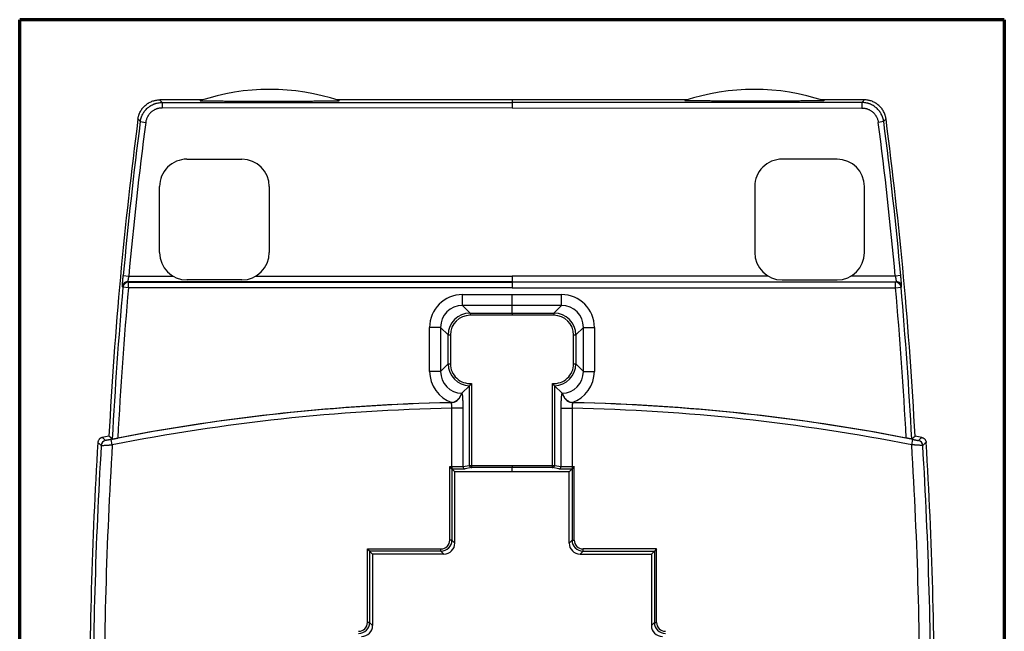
# Model space of a CAD drawing. Header units: millimetres. Extents: x 32 to 399, y 27 to 270.
# Tile 10 of 10: x 310 to 399, y 146 to 202. Entities that reach past the tile are written whole.
import ezdxf

# ---------------------------------------------------------------- set-up
doc = ezdxf.new("R2010")
doc.units = ezdxf.units.MM
doc.layers.add('1', color=7, linetype='Continuous', true_color=0xffffff)

msp = doc.modelspace()

# ---------------------------------------------------------------- linework, layer by layer
at = {"layer": '1', "color": 8, "linetype": 'Continuous', "lineweight": 70}
for p, q in [((309.507, 95.273), (309.507, 201.727)), ((399.243, 201.727), (309.507, 201.727)), ((399.243, 201.727), (399.243, 95.273))]:
    msp.add_line(p, q, dxfattribs=at)
at = {"layer": '1', "color": 18, "linetype": 'Continuous', "lineweight": 25}
for p, q in [((326.174, 194.418), (322.27, 194.418)), ((322.48, 194.178), (354.375, 194.183)), ((322.48, 194.178), (322.481, 193.678)), ((354.375, 194.423), (338.402, 194.421)), ((370.348, 194.421), (354.375, 194.423)), ((354.375, 194.423), (354.375, 194.183)), ((386.27, 194.178), (354.375, 194.183)), ((354.375, 194.183), (354.375, 193.683)), ((386.48, 194.418), (382.576, 194.418)), ((386.27, 194.178), (386.269, 193.678)), ((354.375, 193.683), (322.481, 193.678)), ((354.375, 193.683), (386.269, 193.678)), ((320.498, 192.436), (320.994, 192.371)), ((388.252, 192.436), (387.756, 192.371)), ((324.754, 189.014), (329.754, 189.015)), ((383.996, 189.014), (378.996, 189.015)), ((322.255, 180.513), (322.254, 186.513)), ((332.254, 186.515), (332.255, 180.515)), ((376.496, 186.515), (376.495, 180.515)), ((386.495, 180.513), (386.496, 186.513)), ((318.941, 178.404), (319.439, 178.358)), ((354.375, 177.852), (319.366, 177.858)), ((319.418, 177.801), (354.375, 177.795)), ((319.418, 177.301), (319.418, 177.801)), ((319.439, 178.358), (323.49, 178.358)), ((329.755, 178.015), (324.755, 178.014)), ((331.016, 178.356), (354.375, 178.352)), ((377.734, 178.356), (354.375, 178.352)), ((354.375, 178.352), (354.375, 177.852)), ((354.375, 177.852), (389.384, 177.858)), ((354.375, 177.852), (354.375, 177.795)), ((389.332, 177.801), (354.375, 177.795)), ((354.375, 177.795), (354.375, 177.295)), ((378.995, 178.015), (383.995, 178.014)), ((389.311, 178.358), (385.26, 178.358)), ((389.809, 178.404), (389.311, 178.358)), ((389.332, 177.301), (389.332, 177.801)), ((319.418, 177.301), (318.92, 177.346)), ((354.375, 177.295), (319.418, 177.301)), ((354.375, 177.295), (389.332, 177.301)), ((389.332, 177.301), (389.83, 177.346)), ((349.858, 176.675), (354.375, 176.675)), ((349.858, 175.678), (349.858, 176.675)), ((354.375, 176.675), (358.892, 176.675)), ((358.892, 175.678), (358.892, 176.675)), ((354.375, 175.679), (349.858, 175.678)), ((349.858, 175.678), (350.549, 174.987)), ((350.549, 174.987), (354.375, 174.988)), ((350.549, 174.987), (350.549, 174.788)), ((354.375, 174.988), (354.375, 175.679)), ((358.892, 175.678), (354.375, 175.679)), ((354.375, 174.988), (358.201, 174.987)), ((358.892, 175.678), (358.201, 174.987)), ((358.201, 174.987), (358.201, 174.788)), ((354.375, 174.788), (350.549, 174.788)), ((358.201, 174.788), (354.375, 174.788)), ((346.87, 169.675), (346.869, 173.686)), ((347.866, 173.686), (346.869, 173.686)), ((347.866, 173.686), (347.866, 169.675)), ((348.557, 172.994), (347.866, 173.686)), ((360.193, 172.994), (360.884, 173.686)), ((360.884, 173.686), (361.881, 173.686)), ((360.884, 169.675), (360.884, 173.686)), ((361.881, 173.686), (361.88, 169.675)), ((348.558, 170.367), (348.557, 172.994)), ((348.557, 172.994), (348.757, 172.994)), ((348.757, 172.994), (348.757, 170.367)), ((359.993, 170.367), (359.993, 172.994)), ((359.993, 172.994), (360.193, 172.994)), ((360.193, 172.994), (360.192, 170.367)), ((347.866, 169.675), (346.87, 169.675)), ((347.866, 169.675), (348.558, 170.367)), ((348.558, 170.367), (348.757, 170.367)), ((359.993, 170.367), (360.192, 170.367)), ((360.884, 169.675), (360.192, 170.367)), ((360.884, 169.675), (361.88, 169.675)), ((350.499, 168.375), (349.817, 167.693)), ((350.5, 161.107), (350.499, 168.375)), ((350.698, 168.58), (350.699, 161.107)), ((358.051, 161.107), (358.053, 168.58)), ((358.252, 168.375), (358.25, 161.107)), ((358.934, 167.693), (358.252, 168.375)), ((348.9, 160.995), (348.899, 166.323)), ((349.895, 166.323), (348.899, 166.323)), ((349.895, 166.323), (349.896, 161.01)), ((358.855, 166.323), (359.852, 166.323)), ((358.855, 161.01), (358.855, 166.323)), ((359.852, 166.323), (359.851, 160.995)), ((317.944, 162.986), (317.847, 163.476)), ((390.806, 162.986), (390.903, 163.476)), ((348.698, 154.299), (348.697, 160.995)), ((348.897, 160.795), (348.697, 160.995)), ((348.697, 160.995), (348.9, 160.995)), ((348.897, 160.795), (348.898, 154.299)), ((348.9, 160.795), (348.897, 160.795)), ((348.897, 160.795), (349.166, 160.525)), ((348.9, 160.995), (348.9, 160.795)), ((349.896, 161.01), (350.5, 161.107)), ((350.699, 160.907), (350.095, 160.81)), ((350.5, 161.107), (350.699, 161.107)), ((350.699, 161.107), (354.375, 161.107)), ((350.699, 161.107), (350.699, 160.907)), ((354.375, 160.908), (350.699, 160.907)), ((354.375, 161.107), (358.051, 161.107)), ((354.375, 160.526), (354.375, 160.908)), ((358.051, 160.907), (354.375, 160.908)), ((358.051, 161.107), (358.25, 161.107)), ((358.051, 160.907), (358.051, 161.107)), ((358.655, 160.81), (358.051, 160.907)), ((358.25, 161.107), (358.855, 161.01)), ((359.853, 160.795), (359.584, 160.525)), ((359.851, 160.995), (360.053, 160.995)), ((359.851, 160.995), (359.851, 160.795)), ((359.853, 160.795), (359.851, 160.795)), ((359.853, 160.795), (359.852, 154.299)), ((360.053, 160.995), (359.853, 160.795)), ((360.052, 154.299), (360.053, 160.995)), ((354.375, 160.526), (349.166, 160.525)), ((349.167, 154.029), (349.166, 160.525)), ((359.584, 160.525), (354.375, 160.526)), ((359.583, 154.029), (359.584, 160.525)), ((341.198, 153.492), (347.899, 153.499)), ((341.198, 153.492), (341.398, 153.292)), ((341.199, 146.791), (341.198, 153.492)), ((347.899, 153.299), (347.899, 153.499)), ((348.898, 154.299), (348.698, 154.299)), ((349.167, 154.029), (348.898, 154.299)), ((359.583, 154.029), (359.852, 154.299)), ((359.852, 154.299), (360.052, 154.299)), ((360.851, 153.299), (360.851, 153.499)), ((367.552, 153.492), (360.851, 153.499)), ((367.552, 153.492), (367.352, 153.292)), ((367.551, 146.791), (367.552, 153.492)), ((347.899, 153.299), (341.398, 153.292)), ((341.398, 153.292), (341.668, 153.023)), ((341.398, 153.292), (341.399, 146.791)), ((348.169, 153.029), (341.668, 153.023)), ((341.668, 153.023), (341.669, 146.521)), ((347.899, 153.299), (348.169, 153.029)), ((360.851, 153.299), (360.581, 153.029)), ((360.581, 153.029), (367.082, 153.023)), ((360.851, 153.299), (367.352, 153.292)), ((367.082, 153.023), (367.081, 146.521)), ((367.352, 153.292), (367.082, 153.023)), ((367.352, 153.292), (367.351, 146.791)), ((341.399, 146.791), (341.199, 146.791)), ((341.669, 146.521), (341.399, 146.791)), ((367.081, 146.521), (367.351, 146.791)), ((367.351, 146.791), (367.551, 146.791))]:
    msp.add_line(p, q, dxfattribs=at)
for centre, radius, start, end in [((332.292, 175.377), 20, 71.56665, 108.45346), ((376.458, 175.377), 20, 71.54654, 108.43335), ((692.952, 144.019), 375.828, 172.56118, 176.98691), ((692.952, 144.019), 375.588, 172.59349, 174.74729), ((692.952, 144.019), 375.088, 172.59349, 174.74729), ((15.798, 144.019), 375.088, 5.25271, 7.40651), ((15.798, 144.019), 375.588, 5.25271, 7.40651), ((15.798, 144.019), 375.828, 3.01309, 7.43882), ((324.754, 186.514), 2.5, 90.01005, 180.01005), ((329.754, 186.515), 2.5, 0.01005, 90.01005), ((378.996, 186.515), 2.5, 89.98995, 179.98995), ((383.996, 186.514), 2.5, 359.98995, 89.98995), ((324.755, 180.514), 2.5, 180.01005, 270.01005), ((329.755, 180.515), 2.5, 270.01005, 0.01005), ((378.995, 180.515), 2.5, 179.98995, 269.98995), ((383.995, 180.514), 2.5, 269.98995, 359.98995), ((692.952, 144.019), 375.514, 174.90841, 177.02428), ((692.952, 144.019), 375.014, 174.90841, 177.00659), ((15.798, 144.019), 375.014, 2.99341, 5.09159), ((15.798, 144.019), 375.514, 2.97572, 5.09159), ((352.575, -13.009), 179.87, 91.20552, 101.13201), ((352.575, -13.009), 179.37, 91.17432, 101.13201), ((352.575, -13.009), 179.879, 91.21957, 100.93592), ((356.175, -13.009), 179.37, 78.86799, 88.82549), ((356.175, -13.009), 179.87, 78.86799, 88.7943), ((356.175, -13.009), 179.879, 79.06408, 88.78025), ((352.575, -13.009), 180.202, 101.17731, 101.37578), ((356.175, -13.009), 180.202, 78.62422, 78.82269), ((724.918, 138.216), 409.05, 176.49934, 180.25213), ((724.918, 138.216), 408.727, 176.53425, 180.25233), ((724.918, 138.216), 407.727, 176.51709, 180.25295), ((-16.168, 138.216), 407.727, 359.74705, 3.48291), ((-16.168, 138.216), 408.727, 359.74767, 3.46575), ((-16.168, 138.216), 409.05, 359.74787, 3.50066)]:
    msp.add_arc(centre, radius, start, end, dxfattribs=at)
for centre, major_axis, ratio, start_param, end_param in [((319.366, 177.358), (-0.369, -0.337), 0.99972, 4.442999, 5.453233), ((319.418, 177.301), (-0.369, -0.337), 0.99972, 3.971475, 5.453303), ((319.366, 177.358), (-0.369, -0.337), 0.99972, 3.971545, 4.442999), ((389.332, 177.301), (0.369, -0.337), 0.99972, 0.829882, 2.31171), ((389.384, 177.358), (0.369, -0.337), 0.99972, 1.755845, 2.311641), ((389.384, 177.358), (0.369, -0.337), 0.99972, 0.829952, 1.755845), ((349.881, 173.663), (2.138, -2.137), 0.992433, 2.359993, 3.923193), ((358.869, 173.663), (-2.138, -2.137), 0.992433, 2.359993, 3.923193), ((349.881, 173.663), (-1.436, 1.435), 0.985007, 5.501585, 7.064785), ((350.563, 172.981), (-1.423, 1.423), 0.993931, 5.501585, 7.064785), ((358.187, 172.981), (1.423, 1.423), 0.993931, 5.501585, 7.064785), ((358.869, 173.663), (1.436, 1.435), 0.985007, 5.501585, 7.064785), ((350.563, 172.981), (1.283, -1.282), 0.992433, 2.359993, 3.923193), ((358.187, 172.981), (-1.283, -1.282), 0.992433, 2.359993, 3.923193), ((349.882, 169.698), (2.137, 2.138), 0.992433, 2.359993, 3.598524), ((349.882, 169.698), (1.435, 1.436), 0.985007, 2.359993, 3.896808), ((350.564, 170.381), (1.423, 1.423), 0.993931, 2.359993, 3.897433), ((350.564, 170.381), (1.282, 1.283), 0.992433, 2.359993, 4.004922), ((358.186, 170.381), (-1.282, 1.283), 0.992433, 2.278583, 3.923193), ((358.186, 170.381), (-1.423, 1.423), 0.993931, 2.386039, 3.923193), ((358.868, 169.698), (-1.435, 1.436), 0.985007, 2.386664, 3.923193), ((358.868, 169.698), (-2.137, 2.138), 0.992433, 2.684723, 3.923193), ((348.77, 167.821), (-0.176, -0.984), 0.996074, 0.198445, 1.440037), ((359.981, 167.821), (0.176, -0.984), 0.996074, 4.843101, 6.08474), ((317.438, 162.894), (-0.329, -0.377), 0.999757, 4.055932, 5.368846), ((391.312, 162.894), (0.329, -0.377), 0.999757, 0.914339, 2.227253), ((348.9, 161.012), (1, 0), 0.016756, 4.712389, 6.195919), ((348.9, 160.812), (1.2, 0), 0.013964, 4.712389, 6.195919), ((350.095, 161.01), (-0.032, 0.197), 0.996098, 1.413134, 2.982714), ((350.699, 161.107), (-0.032, 0.197), 0.996098, 1.413135, 2.982714), ((358.051, 161.107), (0.032, 0.197), 0.996098, 3.300471, 4.870051), ((358.655, 161.01), (0.032, 0.197), 0.996098, 3.300471, 4.870051), ((359.851, 160.812), (-1.2, 0), 0.013964, 0.087266, 1.570796), ((359.851, 161.012), (-1, 0), 0.016756, 0.087266, 1.570796), ((347.898, 154.299), (-0.708, 0.707), 0.999883, 2.356703, 3.926482), ((347.898, 154.299), (-0.566, 0.565), 0.999805, 2.356703, 3.926482), ((348.167, 154.029), (-0.708, 0.707), 0.999805, 2.356703, 3.926482), ((360.583, 154.029), (0.708, 0.707), 0.999805, 2.356703, 3.926482), ((360.852, 154.299), (0.708, 0.707), 0.999883, 2.356703, 3.926482), ((360.852, 154.299), (0.566, 0.565), 0.999805, 2.356703, 3.926482), ((340.399, 146.791), (-0.707, 0.707), 0.999883, 2.356292, 3.926893), ((340.399, 146.791), (-0.566, 0.566), 0.999805, 2.356292, 3.926893), ((340.669, 146.521), (-0.707, 0.707), 0.999805, 2.356292, 3.926893), ((368.081, 146.521), (0.707, 0.707), 0.999805, 2.356292, 3.926893), ((368.351, 146.791), (0.707, 0.707), 0.999883, 2.356292, 3.926893), ((368.351, 146.791), (0.566, 0.566), 0.999805, 2.356292, 3.926893)]:
    msp.add_ellipse(centre, major_axis=major_axis, ratio=ratio, start_param=start_param, end_param=end_param, dxfattribs=at)
for points, knots in [([(320.287, 192.677), (320.295, 192.737), (320.306, 192.796), (320.325, 192.885), (320.333, 192.914), (320.348, 192.972), (320.357, 193.001), (320.403, 193.145), (320.45, 193.255), (320.535, 193.413), (320.565, 193.465), (320.615, 193.54), (320.632, 193.565), (320.667, 193.614), (320.685, 193.638), (320.779, 193.756), (320.862, 193.843), (320.996, 193.961), (321.043, 193.998), (321.116, 194.051), (321.141, 194.069), (321.191, 194.102), (321.217, 194.118), (321.346, 194.195), (321.453, 194.247), (321.621, 194.311), (321.678, 194.329), (321.766, 194.353), (321.795, 194.361), (321.854, 194.374), (321.883, 194.38), (322.031, 194.407), (322.15, 194.418), (322.27, 194.418)], [0, 0, 0, 0, 0.0625, 0.0625, 0.09375, 0.09375, 0.125, 0.125, 0.25, 0.25, 0.3125, 0.3125, 0.34375, 0.34375, 0.375, 0.375, 0.5, 0.5, 0.5625, 0.5625, 0.59375, 0.59375, 0.625, 0.625, 0.75, 0.75, 0.8125, 0.8125, 0.84375, 0.84375, 0.875, 0.875, 1, 1, 1, 1]), ([(320.498, 192.436), (320.506, 192.496), (320.516, 192.556), (320.543, 192.674), (320.558, 192.732), (320.613, 192.903), (320.66, 193.013), (320.73, 193.145), (320.745, 193.172), (320.776, 193.224), (320.792, 193.249), (320.842, 193.325), (320.877, 193.374), (320.988, 193.514), (321.071, 193.601), (321.184, 193.7), (321.207, 193.72), (321.254, 193.758), (321.278, 193.776), (321.351, 193.829), (321.401, 193.862), (321.555, 193.954), (321.662, 194.007), (321.804, 194.06), (321.832, 194.07), (321.89, 194.089), (321.919, 194.097), (322.005, 194.121), (322.064, 194.135), (322.24, 194.167), (322.359, 194.178), (322.48, 194.178)], [0, 0, 0, 0, 0.0625, 0.0625, 0.125, 0.125, 0.25, 0.25, 0.28125, 0.28125, 0.3125, 0.3125, 0.375, 0.375, 0.5, 0.5, 0.53125, 0.53125, 0.5625, 0.5625, 0.625, 0.625, 0.75, 0.75, 0.78125, 0.78125, 0.8125, 0.8125, 0.875, 0.875, 1, 1, 1, 1]), ([(325.961, 194.349), (325.957, 194.347), (325.962, 194.346), (325.983, 194.344), (325.992, 194.343), (326.015, 194.342), (326.028, 194.341), (326.073, 194.34), (326.11, 194.338), (326.173, 194.337), (326.196, 194.336), (326.242, 194.335), (326.267, 194.335), (326.342, 194.333), (326.396, 194.332), (326.481, 194.331), (326.51, 194.331), (326.57, 194.33), (326.6, 194.329), (326.692, 194.328), (326.754, 194.327), (326.882, 194.326), (326.948, 194.325), (327.146, 194.324), (327.283, 194.322), (327.458, 194.321), (327.493, 194.321), (327.564, 194.321), (327.67, 194.32), (327.776, 194.319), (327.991, 194.318), (328.134, 194.317), (328.423, 194.316), (328.568, 194.315), (328.86, 194.314), (329.007, 194.314), (329.301, 194.313), (329.448, 194.313), (329.892, 194.312), (330.19, 194.311), (330.565, 194.31), (330.64, 194.31), (330.789, 194.31), (331.014, 194.31), (331.239, 194.31), (331.689, 194.31), (332.289, 194.309), (332.889, 194.31), (333.339, 194.31), (333.489, 194.31), (333.789, 194.311), (333.939, 194.311), (334.388, 194.312), (334.686, 194.312), (335.131, 194.314), (335.279, 194.314), (335.573, 194.315), (335.72, 194.316), (336.012, 194.317), (336.158, 194.317), (336.447, 194.319), (336.592, 194.32), (336.771, 194.321), (336.807, 194.321), (336.878, 194.321), (336.984, 194.322), (337.089, 194.323), (337.297, 194.324), (337.433, 194.325), (337.631, 194.327), (337.696, 194.328), (337.824, 194.329), (337.887, 194.33), (338.01, 194.332), (338.069, 194.333), (338.182, 194.334), (338.236, 194.335), (338.299, 194.337), (338.312, 194.337), (338.336, 194.337), (338.372, 194.338), (338.405, 194.339), (338.467, 194.341), (338.503, 194.342), (338.541, 194.343), (338.548, 194.344), (338.561, 194.344), (338.567, 194.345), (338.584, 194.345), (338.602, 194.347), (338.612, 194.348), (338.617, 194.349), (338.618, 194.35), (338.616, 194.351)], [0, 0, 0, 0, 0.015625, 0.015625, 0.023437, 0.023437, 0.03125, 0.03125, 0.046875, 0.046875, 0.054687, 0.054687, 0.0625, 0.0625, 0.078125, 0.078125, 0.085938, 0.085938, 0.09375, 0.09375, 0.109375, 0.109375, 0.125, 0.125, 0.15625, 0.15625, 0.164063, 0.164063, 0.171875, 0.1875, 0.1875, 0.21875, 0.21875, 0.25, 0.25, 0.28125, 0.28125, 0.3125, 0.3125, 0.375, 0.375, 0.390625, 0.390625, 0.40625, 0.4375, 0.4375, 0.5, 0.5625, 0.5625, 0.59375, 0.59375, 0.625, 0.625, 0.6875, 0.6875, 0.71875, 0.71875, 0.75, 0.75, 0.78125, 0.78125, 0.8125, 0.8125, 0.820313, 0.820313, 0.828125, 0.84375, 0.84375, 0.875, 0.875, 0.890625, 0.890625, 0.90625, 0.90625, 0.921875, 0.921875, 0.9375, 0.9375, 0.941406, 0.941406, 0.945313, 0.953125, 0.953125, 0.96875, 0.96875, 0.972656, 0.972656, 0.976563, 0.976563, 0.984375, 0.992188, 0.992188, 1, 1, 1, 1]), ([(382.789, 194.349), (382.793, 194.347), (382.788, 194.346), (382.767, 194.344), (382.758, 194.343), (382.735, 194.342), (382.722, 194.341), (382.677, 194.34), (382.64, 194.338), (382.577, 194.337), (382.554, 194.336), (382.507, 194.335), (382.483, 194.335), (382.407, 194.333), (382.353, 194.332), (382.268, 194.331), (382.239, 194.331), (382.18, 194.33), (382.149, 194.329), (382.057, 194.328), (381.995, 194.327), (381.866, 194.326), (381.801, 194.325), (381.602, 194.324), (381.465, 194.322), (381.29, 194.321), (381.255, 194.321), (381.185, 194.321), (381.078, 194.32), (380.972, 194.319), (380.757, 194.318), (380.614, 194.317), (380.324, 194.316), (380.179, 194.315), (379.887, 194.314), (379.74, 194.314), (379.446, 194.313), (379.298, 194.313), (378.854, 194.312), (378.556, 194.311), (378.181, 194.31), (378.106, 194.31), (377.956, 194.31), (377.731, 194.31), (377.506, 194.31), (377.057, 194.31), (376.758, 194.31), (376.16, 194.31), (375.861, 194.31), (375.264, 194.31), (374.966, 194.311), (374.371, 194.312), (374.074, 194.312), (373.628, 194.314), (373.48, 194.314), (373.258, 194.315), (373.184, 194.315), (373.036, 194.316), (372.962, 194.316), (372.74, 194.317), (372.594, 194.317), (372.303, 194.319), (372.159, 194.32), (371.874, 194.321), (371.733, 194.322), (371.524, 194.324), (371.455, 194.324), (371.352, 194.325), (371.318, 194.325), (371.25, 194.326), (371.217, 194.326), (371.117, 194.327), (371.051, 194.328), (370.923, 194.329), (370.86, 194.33), (370.738, 194.332), (370.679, 194.333), (370.567, 194.334), (370.513, 194.335), (370.438, 194.337), (370.414, 194.337), (370.379, 194.338), (370.367, 194.338), (370.345, 194.339), (370.334, 194.339), (370.282, 194.341), (370.245, 194.342), (370.208, 194.343), (370.201, 194.344), (370.188, 194.344), (370.182, 194.345), (370.165, 194.346), (370.156, 194.346), (370.136, 194.348), (370.13, 194.349), (370.134, 194.351)], [0, 0, 0, 0, 0.015625, 0.015625, 0.023438, 0.023438, 0.03125, 0.03125, 0.046875, 0.046875, 0.054688, 0.054688, 0.0625, 0.0625, 0.078125, 0.078125, 0.085938, 0.085938, 0.09375, 0.09375, 0.109375, 0.109375, 0.125, 0.125, 0.15625, 0.15625, 0.164062, 0.164062, 0.171875, 0.1875, 0.1875, 0.21875, 0.21875, 0.25, 0.25, 0.28125, 0.28125, 0.3125, 0.3125, 0.375, 0.375, 0.390625, 0.390625, 0.40625, 0.4375, 0.4375, 0.5, 0.5, 0.5625, 0.5625, 0.625, 0.625, 0.6875, 0.6875, 0.71875, 0.71875, 0.734375, 0.734375, 0.75, 0.75, 0.78125, 0.78125, 0.8125, 0.8125, 0.84375, 0.84375, 0.859375, 0.859375, 0.867187, 0.867187, 0.875, 0.875, 0.890625, 0.890625, 0.90625, 0.90625, 0.921875, 0.921875, 0.9375, 0.9375, 0.945312, 0.945312, 0.949219, 0.949219, 0.953125, 0.953125, 0.96875, 0.96875, 0.972656, 0.972656, 0.976562, 0.976562, 0.984375, 0.984375, 1, 1, 1, 1]), ([(388.252, 192.436), (388.244, 192.496), (388.234, 192.556), (388.207, 192.674), (388.192, 192.732), (388.137, 192.903), (388.09, 193.013), (388.02, 193.145), (388.005, 193.172), (387.974, 193.224), (387.958, 193.249), (387.908, 193.325), (387.873, 193.374), (387.762, 193.514), (387.679, 193.601), (387.566, 193.7), (387.543, 193.72), (387.496, 193.758), (387.472, 193.776), (387.399, 193.829), (387.349, 193.862), (387.195, 193.954), (387.088, 194.007), (386.946, 194.06), (386.918, 194.07), (386.86, 194.089), (386.831, 194.097), (386.745, 194.121), (386.686, 194.135), (386.51, 194.167), (386.391, 194.178), (386.27, 194.178)], [0, 0, 0, 0, 0.0625, 0.0625, 0.125, 0.125, 0.25, 0.25, 0.28125, 0.28125, 0.3125, 0.3125, 0.375, 0.375, 0.5, 0.5, 0.53125, 0.53125, 0.5625, 0.5625, 0.625, 0.625, 0.75, 0.75, 0.78125, 0.78125, 0.8125, 0.8125, 0.875, 0.875, 1, 1, 1, 1]), ([(388.463, 192.677), (388.455, 192.737), (388.444, 192.796), (388.425, 192.885), (388.417, 192.914), (388.402, 192.972), (388.393, 193.001), (388.347, 193.145), (388.3, 193.255), (388.215, 193.413), (388.185, 193.465), (388.135, 193.54), (388.118, 193.565), (388.083, 193.614), (388.065, 193.638), (387.971, 193.756), (387.888, 193.843), (387.754, 193.961), (387.707, 193.998), (387.634, 194.051), (387.609, 194.069), (387.559, 194.102), (387.533, 194.118), (387.404, 194.195), (387.297, 194.247), (387.129, 194.311), (387.072, 194.329), (386.984, 194.353), (386.955, 194.361), (386.896, 194.374), (386.867, 194.38), (386.719, 194.407), (386.6, 194.418), (386.48, 194.418)], [0, 0, 0, 0, 0.0625, 0.0625, 0.09375, 0.09375, 0.125, 0.125, 0.25, 0.25, 0.3125, 0.3125, 0.34375, 0.34375, 0.375, 0.375, 0.5, 0.5, 0.5625, 0.5625, 0.59375, 0.59375, 0.625, 0.625, 0.75, 0.75, 0.8125, 0.8125, 0.84375, 0.84375, 0.875, 0.875, 1, 1, 1, 1]), ([(322.481, 193.678), (322.39, 193.678), (322.3, 193.67), (322.168, 193.646), (322.124, 193.636), (322.059, 193.617), (322.037, 193.611), (321.994, 193.597), (321.973, 193.589), (321.867, 193.549), (321.786, 193.51), (321.671, 193.441), (321.633, 193.416), (321.561, 193.363), (321.525, 193.335), (321.423, 193.245), (321.361, 193.18), (321.278, 193.075), (321.251, 193.038), (321.214, 192.982), (321.202, 192.962), (321.179, 192.923), (321.168, 192.904), (321.115, 192.804), (321.08, 192.722), (321.039, 192.593), (321.027, 192.55), (321.007, 192.461), (320.999, 192.416), (320.994, 192.371)], [0, 0, 0, 0, 0.125, 0.125, 0.1875, 0.1875, 0.21875, 0.21875, 0.25, 0.25, 0.375, 0.375, 0.4375, 0.4375, 0.5, 0.5, 0.625, 0.625, 0.6875, 0.6875, 0.71875, 0.71875, 0.75, 0.75, 0.875, 0.875, 0.9375, 0.9375, 1, 1, 1, 1]), ([(386.269, 193.678), (386.36, 193.678), (386.45, 193.67), (386.582, 193.646), (386.626, 193.636), (386.691, 193.617), (386.713, 193.611), (386.756, 193.597), (386.777, 193.589), (386.883, 193.549), (386.964, 193.51), (387.079, 193.441), (387.117, 193.416), (387.189, 193.363), (387.225, 193.335), (387.327, 193.245), (387.389, 193.18), (387.472, 193.075), (387.499, 193.038), (387.536, 192.982), (387.548, 192.962), (387.571, 192.923), (387.582, 192.904), (387.635, 192.804), (387.67, 192.722), (387.711, 192.593), (387.723, 192.55), (387.743, 192.461), (387.751, 192.416), (387.756, 192.371)], [0, 0, 0, 0, 0.125, 0.125, 0.1875, 0.1875, 0.21875, 0.21875, 0.25, 0.25, 0.375, 0.375, 0.4375, 0.4375, 0.5, 0.5, 0.625, 0.625, 0.6875, 0.6875, 0.71875, 0.71875, 0.75, 0.75, 0.875, 0.875, 0.9375, 0.9375, 1, 1, 1, 1]), ([(318.868, 177.403), (318.867, 177.404), (318.866, 177.411), (318.866, 177.432), (318.867, 177.441), (318.867, 177.461), (318.868, 177.483), (318.87, 177.512), (318.872, 177.543), (318.873, 177.56), (318.876, 177.616), (318.879, 177.657), (318.884, 177.726), (318.886, 177.751), (318.89, 177.802), (318.892, 177.828), (318.898, 177.909), (318.903, 177.966), (318.911, 178.056), (318.913, 178.087), (318.918, 178.149), (318.921, 178.18), (318.93, 178.275), (318.935, 178.339), (318.941, 178.404)], [0, 0, 0, 0, 0.125, 0.125, 0.1875, 0.1875, 0.25, 0.3125, 0.3125, 0.375, 0.375, 0.5, 0.5, 0.5625, 0.5625, 0.625, 0.625, 0.75, 0.75, 0.8125, 0.8125, 0.875, 0.875, 1, 1, 1, 1]), ([(319.439, 178.358), (319.433, 178.326), (319.427, 178.294), (319.419, 178.247), (319.416, 178.232), (319.411, 178.201), (319.409, 178.185), (319.401, 178.14), (319.396, 178.112), (319.39, 178.072), (319.388, 178.058), (319.384, 178.033), (319.382, 178.021), (319.377, 177.986), (319.374, 177.965), (319.371, 177.938), (319.37, 177.929), (319.368, 177.913), (319.367, 177.906), (319.365, 177.887), (319.365, 177.877), (319.364, 177.863), (319.365, 177.859), (319.366, 177.858)], [0, 0, 0, 0, 0.125, 0.125, 0.1875, 0.1875, 0.25, 0.25, 0.375, 0.375, 0.4375, 0.4375, 0.5, 0.5, 0.625, 0.625, 0.6875, 0.6875, 0.75, 0.75, 0.875, 0.875, 1, 1, 1, 1]), ([(389.311, 178.358), (389.317, 178.326), (389.323, 178.294), (389.331, 178.247), (389.334, 178.232), (389.339, 178.201), (389.341, 178.185), (389.349, 178.14), (389.354, 178.112), (389.36, 178.072), (389.362, 178.058), (389.366, 178.033), (389.368, 178.021), (389.373, 177.986), (389.376, 177.965), (389.379, 177.938), (389.38, 177.929), (389.382, 177.913), (389.383, 177.906), (389.385, 177.887), (389.385, 177.877), (389.386, 177.863), (389.385, 177.859), (389.384, 177.858)], [0, 0, 0, 0, 0.125, 0.125, 0.1875, 0.1875, 0.25, 0.25, 0.375, 0.375, 0.4375, 0.4375, 0.5, 0.5, 0.625, 0.625, 0.6875, 0.6875, 0.75, 0.75, 0.875, 0.875, 1, 1, 1, 1]), ([(389.882, 177.403), (389.883, 177.404), (389.884, 177.411), (389.884, 177.432), (389.883, 177.441), (389.883, 177.461), (389.882, 177.483), (389.88, 177.512), (389.878, 177.543), (389.877, 177.56), (389.874, 177.616), (389.871, 177.657), (389.866, 177.726), (389.864, 177.751), (389.86, 177.802), (389.858, 177.828), (389.852, 177.909), (389.847, 177.966), (389.839, 178.056), (389.837, 178.087), (389.832, 178.149), (389.829, 178.18), (389.82, 178.275), (389.815, 178.339), (389.809, 178.404)], [0, 0, 0, 0, 0.125, 0.125, 0.1875, 0.1875, 0.25, 0.3125, 0.3125, 0.375, 0.375, 0.5, 0.5, 0.5625, 0.5625, 0.625, 0.625, 0.75, 0.75, 0.8125, 0.8125, 0.875, 0.875, 1, 1, 1, 1]), ([(318.92, 177.346), (318.915, 177.351), (318.91, 177.357), (318.892, 177.376), (318.88, 177.39), (318.868, 177.403)], [0, 0, 0, 0, 0.30503, 0.30503, 1, 1, 1, 1]), ([(389.83, 177.346), (389.835, 177.351), (389.84, 177.357), (389.858, 177.376), (389.87, 177.39), (389.882, 177.403)], [0, 0, 0, 0, 0.30503, 0.30503, 1, 1, 1, 1]), ([(354.375, 175.679), (354.375, 175.681), (354.375, 175.682), (354.375, 175.687), (354.375, 175.689), (354.375, 175.697), (354.375, 175.704), (354.375, 175.729), (354.375, 175.751), (354.375, 175.786), (354.375, 175.793), (354.375, 175.808), (354.375, 175.816), (354.375, 175.841), (354.375, 175.858), (354.375, 175.914), (354.375, 175.955), (354.375, 176.047), (354.375, 176.097), (354.375, 176.201), (354.375, 176.256), (354.375, 176.328), (354.375, 176.343), (354.375, 176.373), (354.375, 176.387), (354.375, 176.432), (354.375, 176.462), (354.375, 176.552), (354.375, 176.613), (354.375, 176.675)], [0, 0, 0, 0, 0.03125, 0.03125, 0.0625, 0.0625, 0.125, 0.125, 0.25, 0.25, 0.28125, 0.28125, 0.3125, 0.3125, 0.375, 0.375, 0.5, 0.5, 0.625, 0.625, 0.75, 0.75, 0.78125, 0.78125, 0.8125, 0.8125, 0.875, 0.875, 1, 1, 1, 1]), ([(354.375, 174.988), (354.375, 174.987), (354.375, 174.984), (354.375, 174.978), (354.375, 174.974), (354.375, 174.963), (354.375, 174.955), (354.375, 174.945), (354.375, 174.942), (354.375, 174.94), (354.375, 174.94), (354.375, 174.939), (354.375, 174.938), (354.375, 174.933), (354.375, 174.929), (354.375, 174.915), (354.375, 174.905), (354.375, 174.884), (354.375, 174.873), (354.375, 174.851), (354.375, 174.839), (354.375, 174.815), (354.375, 174.802), (354.375, 174.788)], [0, 0, 0, 0, 0.125, 0.125, 0.25, 0.25, 0.375, 0.40625, 0.421875, 0.421875, 0.429687, 0.429687, 0.4375, 0.4375, 0.5, 0.5, 0.625, 0.625, 0.75, 0.75, 0.875, 0.875, 1, 1, 1, 1]), ([(350.698, 168.58), (350.693, 168.574), (350.688, 168.569), (350.677, 168.557), (350.672, 168.552), (350.656, 168.535), (350.646, 168.524), (350.626, 168.503), (350.615, 168.492), (350.595, 168.472), (350.585, 168.462), (350.567, 168.442), (350.557, 168.433), (350.54, 168.416), (350.532, 168.408), (350.522, 168.398), (350.519, 168.395), (350.513, 168.389), (350.508, 168.384), (350.504, 168.38), (350.501, 168.377), (350.5, 168.376), (350.499, 168.375)], [0, 0, 0, 0, 0.0625, 0.0625, 0.125, 0.125, 0.25, 0.25, 0.375, 0.375, 0.5, 0.5, 0.625, 0.625, 0.75, 0.75, 0.8125, 0.8125, 0.875, 0.9375, 0.9375, 1, 1, 1, 1]), ([(358.252, 168.375), (358.25, 168.377), (358.247, 168.38), (358.24, 168.386), (358.238, 168.389), (358.232, 168.395), (358.229, 168.398), (358.218, 168.408), (358.21, 168.416), (358.193, 168.433), (358.184, 168.442), (358.17, 168.456), (358.165, 168.461), (358.155, 168.471), (358.15, 168.477), (358.136, 168.492), (358.125, 168.502), (358.105, 168.524), (358.094, 168.535), (358.079, 168.552), (358.073, 168.557), (358.063, 168.569), (358.058, 168.574), (358.053, 168.58)], [0, 0, 0, 0, 0.125, 0.125, 0.1875, 0.1875, 0.25, 0.25, 0.375, 0.375, 0.5, 0.5, 0.5625, 0.5625, 0.625, 0.625, 0.75, 0.75, 0.875, 0.875, 0.9375, 0.9375, 1, 1, 1, 1]), ([(348.9, 166.844), (348.951, 166.853), (349.001, 166.866), (349.098, 166.899), (349.146, 166.919), (349.203, 166.948), (349.215, 166.954), (349.237, 166.967), (349.27, 166.986), (349.302, 167.007), (349.363, 167.051), (349.401, 167.082), (349.446, 167.124), (349.455, 167.133), (349.472, 167.15), (349.497, 167.176), (349.52, 167.202), (349.564, 167.255), (349.59, 167.291), (349.62, 167.335), (349.625, 167.344), (349.636, 167.362), (349.652, 167.387), (349.666, 167.412), (349.692, 167.46), (349.706, 167.491), (349.719, 167.519)], [0, 0, 0, 0, 0.125, 0.125, 0.25, 0.25, 0.28125, 0.28125, 0.3125, 0.375, 0.375, 0.5, 0.5, 0.53125, 0.53125, 0.5625, 0.625, 0.625, 0.75, 0.75, 0.78125, 0.78125, 0.8125, 0.875, 0.875, 1, 1, 1, 1]), ([(349.719, 167.519), (349.73, 167.542), (349.739, 167.562), (349.756, 167.599), (349.764, 167.616), (349.775, 167.637), (349.778, 167.643), (349.784, 167.655), (349.787, 167.66), (349.796, 167.673), (349.801, 167.68), (349.806, 167.683)], [0, 0, 0, 0, 0.25, 0.25, 0.5, 0.5, 0.625, 0.625, 0.75, 0.75, 1, 1, 1, 1]), ([(349.817, 167.693), (349.823, 167.664), (349.834, 167.596), (349.844, 167.512), (349.851, 167.442), (349.853, 167.417), (349.858, 167.367), (349.86, 167.341), (349.866, 167.26), (349.87, 167.203), (349.875, 167.113), (349.877, 167.082), (349.879, 167.035), (349.88, 167.018), (349.881, 166.986), (349.882, 166.97), (349.886, 166.888), (349.888, 166.82), (349.89, 166.733), (349.89, 166.716), (349.891, 166.681), (349.892, 166.628), (349.893, 166.575), (349.895, 166.468), (349.895, 166.396), (349.895, 166.323)], [0, 0, 0, 0, 0.125, 0.25, 0.25, 0.3125, 0.3125, 0.375, 0.375, 0.5, 0.5, 0.5625, 0.5625, 0.59375, 0.59375, 0.625, 0.625, 0.75, 0.75, 0.78125, 0.78125, 0.8125, 0.875, 0.875, 1, 1, 1, 1]), ([(358.855, 166.323), (358.855, 166.36), (358.856, 166.396), (358.856, 166.468), (358.856, 166.504), (358.858, 166.611), (358.859, 166.681), (358.862, 166.784), (358.863, 166.818), (358.865, 166.885), (358.866, 166.919), (358.87, 167.017), (358.876, 167.143), (358.884, 167.257), (358.89, 167.339), (358.892, 167.365), (358.897, 167.416), (358.902, 167.465), (358.907, 167.509), (358.912, 167.552), (358.914, 167.573), (358.922, 167.63), (358.928, 167.664), (358.934, 167.693)], [0, 0, 0, 0, 0.0625, 0.0625, 0.125, 0.125, 0.25, 0.25, 0.3125, 0.3125, 0.375, 0.375, 0.5, 0.625, 0.625, 0.6875, 0.6875, 0.75, 0.8125, 0.8125, 0.875, 0.875, 1, 1, 1, 1]), ([(358.945, 167.683), (358.949, 167.68), (358.954, 167.673), (358.966, 167.656), (358.972, 167.644), (358.983, 167.623), (358.986, 167.616), (358.994, 167.599), (358.998, 167.591), (359.011, 167.563), (359.021, 167.542), (359.032, 167.519)], [0, 0, 0, 0, 0.25, 0.25, 0.5, 0.5, 0.625, 0.625, 0.75, 0.75, 1, 1, 1, 1]), ([(359.032, 167.519), (359.044, 167.491), (359.059, 167.461), (359.085, 167.412), (359.094, 167.396), (359.114, 167.362), (359.125, 167.345), (359.16, 167.292), (359.186, 167.256), (359.23, 167.203), (359.253, 167.177), (359.278, 167.151), (359.295, 167.134), (359.304, 167.125), (359.348, 167.083), (359.387, 167.051), (359.448, 167.008), (359.469, 166.994), (359.513, 166.967), (359.536, 166.954), (359.604, 166.919), (359.651, 166.899), (359.724, 166.874), (359.749, 166.867), (359.799, 166.854), (359.825, 166.848), (359.85, 166.844)], [0, 0, 0, 0, 0.125, 0.125, 0.1875, 0.1875, 0.25, 0.25, 0.375, 0.375, 0.4375, 0.46875, 0.46875, 0.5, 0.5, 0.625, 0.625, 0.6875, 0.6875, 0.75, 0.75, 0.875, 0.875, 0.9375, 0.9375, 1, 1, 1, 1]), ([(348.899, 166.323), (348.9, 166.356), (348.901, 166.389), (348.9, 166.437), (348.9, 166.453), (348.899, 166.484), (348.898, 166.5), (348.896, 166.53), (348.894, 166.545), (348.891, 166.574), (348.89, 166.588), (348.884, 166.628), (348.88, 166.653), (348.872, 166.688), (348.87, 166.698), (348.864, 166.719), (348.858, 166.738), (348.852, 166.754), (348.845, 166.769), (348.841, 166.776), (348.83, 166.795), (348.823, 166.804), (348.811, 166.814), (348.807, 166.816), (348.799, 166.82), (348.795, 166.821), (348.791, 166.821)], [0, 0, 0, 0, 0.125, 0.125, 0.1875, 0.1875, 0.25, 0.25, 0.3125, 0.3125, 0.375, 0.375, 0.5, 0.5, 0.5625, 0.5625, 0.625, 0.6875, 0.6875, 0.75, 0.75, 0.875, 0.875, 0.9375, 0.9375, 1, 1, 1, 1]), ([(359.96, 166.821), (359.952, 166.821), (359.943, 166.817), (359.932, 166.807), (359.928, 166.803), (359.92, 166.794), (359.916, 166.789), (359.906, 166.77), (359.899, 166.755), (359.89, 166.728), (359.887, 166.719), (359.881, 166.698), (359.878, 166.687), (359.873, 166.664), (359.871, 166.652), (359.866, 166.627), (359.864, 166.614), (359.859, 166.574), (359.856, 166.545), (359.852, 166.484), (359.851, 166.453), (359.85, 166.405), (359.85, 166.389), (359.851, 166.356), (359.851, 166.34), (359.852, 166.323)], [0, 0, 0, 0, 0.125, 0.125, 0.1875, 0.1875, 0.25, 0.25, 0.375, 0.375, 0.4375, 0.4375, 0.5, 0.5, 0.5625, 0.5625, 0.625, 0.625, 0.75, 0.75, 0.875, 0.875, 0.9375, 0.9375, 1, 1, 1, 1]), ([(317.031, 163.652), (317.004, 163.647), (316.952, 163.632), (316.903, 163.608), (316.867, 163.588), (316.856, 163.58), (316.833, 163.565), (316.822, 163.556), (316.791, 163.531), (316.771, 163.512), (316.744, 163.481), (316.736, 163.47), (316.719, 163.448), (316.712, 163.436), (316.69, 163.402), (316.678, 163.378), (316.662, 163.339), (316.658, 163.326), (316.649, 163.3), (316.646, 163.287), (316.637, 163.247), (316.633, 163.22), (316.631, 163.193)], [0, 0, 0, 0, 0.125, 0.25, 0.25, 0.3125, 0.3125, 0.375, 0.375, 0.5, 0.5, 0.5625, 0.5625, 0.625, 0.625, 0.75, 0.75, 0.8125, 0.8125, 0.875, 0.875, 1, 1, 1, 1]), ([(317.34, 163.385), (317.251, 163.462), (317.162, 163.539), (317.059, 163.628), (317.045, 163.64), (317.031, 163.652)], [0, 0, 0, 0, 0.864992, 0.864992, 1, 1, 1, 1]), ([(317.847, 163.476), (317.815, 163.47), (317.783, 163.464), (317.735, 163.455), (317.72, 163.452), (317.689, 163.446), (317.673, 163.443), (317.628, 163.434), (317.599, 163.429), (317.558, 163.421), (317.545, 163.418), (317.525, 163.415), (317.519, 163.414), (317.507, 163.411), (317.501, 163.41), (317.471, 163.405), (317.45, 163.401), (317.426, 163.397), (317.421, 163.396), (317.413, 163.395), (317.408, 163.394), (317.396, 163.392), (317.389, 163.391), (317.369, 163.387), (317.359, 163.386), (317.348, 163.385), (317.345, 163.384), (317.341, 163.384), (317.34, 163.384), (317.34, 163.385)], [0, 0, 0, 0, 0.125, 0.125, 0.1875, 0.1875, 0.25, 0.25, 0.375, 0.375, 0.4375, 0.4375, 0.46875, 0.46875, 0.5, 0.5, 0.625, 0.625, 0.65625, 0.65625, 0.6875, 0.6875, 0.75, 0.75, 0.875, 0.875, 0.9375, 0.9375, 1, 1, 1, 1]), ([(317.945, 163.513), (317.945, 163.513), (317.949, 163.513), (317.96, 163.514), (317.964, 163.515), (317.974, 163.516), (317.98, 163.517), (318, 163.52), (318.016, 163.523), (318.044, 163.528), (318.054, 163.529), (318.075, 163.533), (318.086, 163.535), (318.122, 163.541), (318.147, 163.546), (318.188, 163.553), (318.202, 163.556), (318.231, 163.561), (318.26, 163.567), (318.291, 163.573), (318.322, 163.578), (318.338, 163.581), (318.385, 163.591), (318.418, 163.597), (318.45, 163.603)], [0, 0, 0, 0, 0.125, 0.125, 0.1875, 0.1875, 0.25, 0.25, 0.375, 0.375, 0.4375, 0.4375, 0.5, 0.5, 0.625, 0.625, 0.6875, 0.6875, 0.75, 0.8125, 0.8125, 0.875, 0.875, 1, 1, 1, 1]), ([(390.805, 163.513), (390.805, 163.513), (390.801, 163.513), (390.79, 163.514), (390.786, 163.515), (390.776, 163.516), (390.77, 163.517), (390.75, 163.52), (390.734, 163.523), (390.706, 163.528), (390.696, 163.529), (390.675, 163.533), (390.664, 163.535), (390.628, 163.541), (390.603, 163.546), (390.562, 163.553), (390.548, 163.556), (390.519, 163.561), (390.49, 163.567), (390.459, 163.573), (390.428, 163.578), (390.412, 163.581), (390.365, 163.591), (390.332, 163.597), (390.3, 163.603)], [0, 0, 0, 0, 0.125, 0.125, 0.1875, 0.1875, 0.25, 0.25, 0.375, 0.375, 0.4375, 0.4375, 0.5, 0.5, 0.625, 0.625, 0.6875, 0.6875, 0.75, 0.8125, 0.8125, 0.875, 0.875, 1, 1, 1, 1]), ([(390.903, 163.476), (390.935, 163.47), (390.967, 163.464), (391.015, 163.455), (391.03, 163.452), (391.061, 163.446), (391.077, 163.443), (391.122, 163.434), (391.151, 163.429), (391.192, 163.421), (391.205, 163.418), (391.225, 163.415), (391.231, 163.414), (391.243, 163.411), (391.249, 163.41), (391.279, 163.405), (391.3, 163.401), (391.324, 163.397), (391.329, 163.396), (391.337, 163.395), (391.342, 163.394), (391.354, 163.392), (391.361, 163.391), (391.381, 163.387), (391.391, 163.386), (391.402, 163.385), (391.405, 163.384), (391.409, 163.384), (391.41, 163.384), (391.41, 163.385)], [0, 0, 0, 0, 0.125, 0.125, 0.1875, 0.1875, 0.25, 0.25, 0.375, 0.375, 0.4375, 0.4375, 0.46875, 0.46875, 0.5, 0.5, 0.625, 0.625, 0.65625, 0.65625, 0.6875, 0.6875, 0.75, 0.75, 0.875, 0.875, 0.9375, 0.9375, 1, 1, 1, 1]), ([(391.41, 163.385), (391.499, 163.462), (391.588, 163.539), (391.691, 163.628), (391.705, 163.64), (391.719, 163.652)], [0, 0, 0, 0, 0.864992, 0.864992, 1, 1, 1, 1]), ([(391.719, 163.652), (391.746, 163.647), (391.798, 163.632), (391.847, 163.608), (391.883, 163.588), (391.894, 163.58), (391.917, 163.565), (391.928, 163.556), (391.959, 163.531), (391.979, 163.512), (392.006, 163.481), (392.014, 163.47), (392.031, 163.448), (392.038, 163.436), (392.06, 163.402), (392.072, 163.378), (392.088, 163.339), (392.092, 163.326), (392.101, 163.3), (392.104, 163.287), (392.113, 163.247), (392.117, 163.22), (392.119, 163.193)], [0, 0, 0, 0, 0.125, 0.25, 0.25, 0.3125, 0.3125, 0.375, 0.375, 0.5, 0.5, 0.5625, 0.5625, 0.625, 0.625, 0.75, 0.75, 0.8125, 0.8125, 0.875, 0.875, 1, 1, 1, 1]), ([(316.631, 163.193), (316.645, 163.181), (316.659, 163.169), (316.761, 163.079), (316.85, 163.002), (316.939, 162.925)], [0, 0, 0, 0, 0.135008, 0.135008, 1, 1, 1, 1]), ([(316.939, 162.925), (316.939, 162.924), (316.941, 162.924), (316.947, 162.924), (316.949, 162.924), (316.955, 162.924), (316.958, 162.924), (316.975, 162.925), (316.995, 162.926), (317.034, 162.928), (317.048, 162.928), (317.072, 162.93), (317.08, 162.93), (317.097, 162.931), (317.106, 162.932), (317.153, 162.934), (317.194, 162.937), (317.252, 162.94), (317.264, 162.941), (317.289, 162.943), (317.301, 162.943), (317.34, 162.946), (317.366, 162.947), (317.447, 162.953), (317.504, 162.956), (317.58, 162.961), (317.595, 162.962), (317.626, 162.964), (317.672, 162.967), (317.719, 162.971), (317.814, 162.977), (317.879, 162.981), (317.944, 162.986)], [0, 0, 0, 0, 0.0625, 0.0625, 0.09375, 0.09375, 0.125, 0.125, 0.25, 0.25, 0.3125, 0.3125, 0.34375, 0.34375, 0.375, 0.375, 0.5, 0.5, 0.53125, 0.53125, 0.5625, 0.5625, 0.625, 0.625, 0.75, 0.75, 0.78125, 0.78125, 0.8125, 0.875, 0.875, 1, 1, 1, 1]), ([(391.811, 162.925), (391.811, 162.924), (391.809, 162.924), (391.803, 162.924), (391.801, 162.924), (391.795, 162.924), (391.792, 162.924), (391.775, 162.925), (391.755, 162.926), (391.716, 162.928), (391.702, 162.928), (391.678, 162.93), (391.67, 162.93), (391.653, 162.931), (391.644, 162.932), (391.597, 162.934), (391.556, 162.937), (391.498, 162.94), (391.486, 162.941), (391.461, 162.943), (391.449, 162.943), (391.41, 162.946), (391.384, 162.947), (391.303, 162.953), (391.246, 162.956), (391.17, 162.961), (391.155, 162.962), (391.124, 162.964), (391.078, 162.967), (391.031, 162.971), (390.936, 162.977), (390.871, 162.981), (390.806, 162.986)], [0, 0, 0, 0, 0.0625, 0.0625, 0.09375, 0.09375, 0.125, 0.125, 0.25, 0.25, 0.3125, 0.3125, 0.34375, 0.34375, 0.375, 0.375, 0.5, 0.5, 0.53125, 0.53125, 0.5625, 0.5625, 0.625, 0.625, 0.75, 0.75, 0.78125, 0.78125, 0.8125, 0.875, 0.875, 1, 1, 1, 1]), ([(392.119, 163.193), (392.105, 163.181), (392.091, 163.169), (391.989, 163.079), (391.9, 163.002), (391.811, 162.925)], [0, 0, 0, 0, 0.135008, 0.135008, 1, 1, 1, 1]), ([(354.375, 161.107), (354.375, 161.094), (354.375, 161.08), (354.375, 161.055), (354.375, 161.03), (354.375, 161.008), (354.375, 160.986), (354.375, 160.976), (354.375, 160.964), (354.375, 160.961), (354.375, 160.958), (354.375, 160.957), (354.375, 160.955), (354.375, 160.95), (354.375, 160.945), (354.375, 160.934), (354.375, 160.928), (354.375, 160.921), (354.375, 160.918), (354.375, 160.915), (354.375, 160.911), (354.375, 160.909), (354.375, 160.908), (354.375, 160.908), (354.375, 160.908)], [0, 0, 0, 0, 0.125, 0.125, 0.25, 0.375, 0.375, 0.5, 0.5, 0.53125, 0.53125, 0.546875, 0.546875, 0.5625, 0.625, 0.625, 0.75, 0.75, 0.8125, 0.8125, 0.875, 0.9375, 0.9375, 1, 1, 1, 1])]:
    msp.add_open_spline(points, degree=3, knots=knots, dxfattribs=at)
for points in [[(322.27, 194.418), (322.34, 194.338), (322.41, 194.258), (322.48, 194.178)], [(386.48, 194.418), (386.41, 194.338), (386.34, 194.258), (386.27, 194.178)], [(320.498, 192.436), (320.428, 192.516), (320.357, 192.597), (320.287, 192.677)], [(388.252, 192.436), (388.322, 192.516), (388.393, 192.597), (388.463, 192.677)], [(319.366, 177.858), (319.383, 177.839), (319.401, 177.82), (319.418, 177.801)], [(389.384, 177.858), (389.367, 177.839), (389.349, 177.82), (389.332, 177.801)], [(349.806, 167.683), (349.81, 167.687), (349.814, 167.69), (349.817, 167.693)], [(358.934, 167.693), (358.937, 167.69), (358.941, 167.687), (358.945, 167.683)], [(348.9, 166.844), (348.849, 166.835), (348.798, 166.83), (348.746, 166.829)], [(348.791, 166.821), (348.776, 166.824), (348.761, 166.826), (348.746, 166.829)], [(359.85, 166.844), (359.901, 166.835), (359.952, 166.83), (360.004, 166.829)], [(360.004, 166.829), (359.989, 166.826), (359.975, 166.824), (359.96, 166.821)], [(317.945, 163.513), (317.844, 163.6), (317.744, 163.687), (317.644, 163.774)], [(390.805, 163.513), (390.906, 163.6), (391.006, 163.687), (391.106, 163.774)]]:
    msp.add_open_spline(points, degree=3, dxfattribs=at)

doc.saveas('drawing.dxf')
